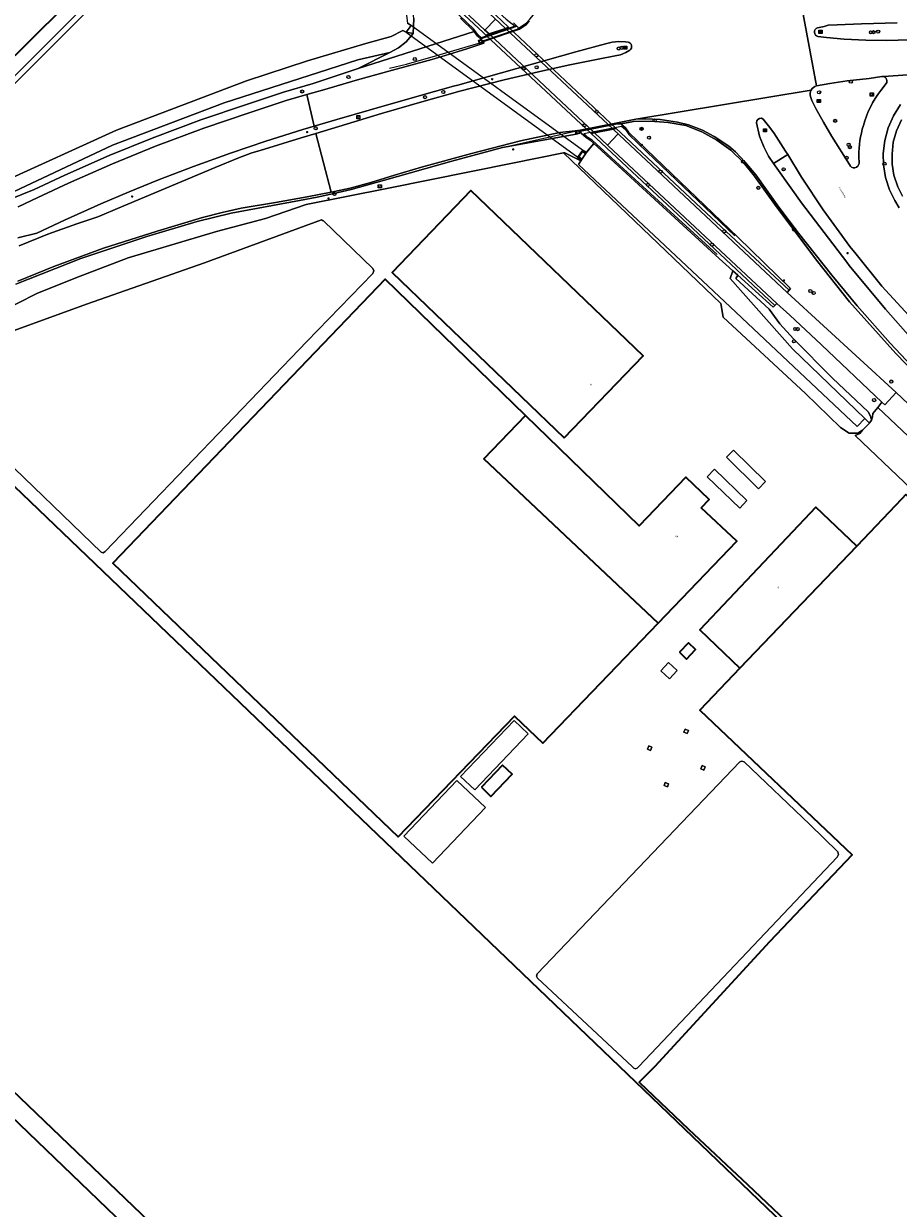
# Model space of a CAD drawing. Header units: metres. Extents: x 73718 to 76933, y 443658 to 446696.
# Tile 116 of 153: x 76253 to 76453, y 444968 to 445239. Entities that reach past the tile are written whole.
import ezdxf
from ezdxf.enums import TextEntityAlignment as Align

# ---------------------------------------------------------------- set-up
doc = ezdxf.new("R2010")
doc.units = ezdxf.units.M
for name, color, linetype, lineweight in [('B-WE-GK-BESCHOEIING-G', 130, 'GK-BESCHOEIING-SO', 18), ('B-WE-GR-GROENVOORZIENING-GV', 80, 'Continuous', 18), ('B-WE-IE-MEUBILAIR-S', 7, 'Continuous', 25), ('B-WE-IE-MEUBILAIR_WEGMEUBILAIR-G', 7, 'Continuous', 18), ('B-WE-IE-TERREINAFSCHEIDING_KUNSTMATIG_HEKWERK-G', 20, 'IE-TERREINAFSCHEIDING_KUNSTMATIG-SO', 18), ('B-WE-IE-TERREINAFSCHEIDING_KUNSTMATIG_MUUR-GV', 90, 'Continuous', 18), ('B-WE-KL-ET_HS_LANDELIJK HOOGSPANNINGSNET-GV', 10, 'Continuous', 18), ('B-WE-KW-KUNSTWERK_DUIKER-GV', 170, 'Continuous', 18), ('B-WE-KW-KUNSTWERK_TUNNEL-GV', 170, 'Continuous', 18), ('B-WE-OG-BEBOUWING-GV', 7, 'Continuous', 35), ('B-WE-OG-BEBOUWING-T18', 10, 'Continuous', 18), ('B-WE-OG-BEBOUWING_BASSIN-GV', 7, 'Continuous', 18), ('B-WE-OG-BEBOUWING_LAGE TRAFO-GV', 7, 'Continuous', 18), ('B-WE-OG-BEBOUWING_LOODS-GV', 7, 'Continuous', 18), ('B-WE-OG-BEBOUWING_OPSLAGTANK-GV', 7, 'Continuous', 18), ('B-WE-OG-TERREIN_ERF-GV', 7, 'Continuous', 18), ('B-WE-OG-TERREIN_OEVER-GV', 7, 'Continuous', 18), ('B-WE-OG-TOPOGRAFIE-T18', 10, 'Continuous', 18), ('B-WE-OG-WATER_SLOOT-GV', 120, 'Continuous', 18), ('B-WE-OG-WEG-GV', 7, 'Continuous', 18), ('B-WE-RI-HWA_GOOT_LIJNGOOT-G', 150, 'Continuous', 18), ('B-WE-VH-GESLOTENVERHARDING_ASFALT-GV', 10, 'Continuous', 18), ('B-WE-VH-GESLOTENVERHARDING_BETON-GV', 10, 'Continuous', 18), ('B-WE-VH-OPENVERHARDING-GV', 30, 'Continuous', 18), ('B-WE-VH-OPENVERHARDING_BETONSTRAATSTEEN-GV', 30, 'Continuous', 18)]:
    doc.layers.add(name, color=color, linetype=linetype, lineweight=lineweight)
doc.styles.add('NLCS-ISO', font='NLCS-ISO.ttf')
doc.styles.add('NLCS-ISO-M200-T18', font='NLCS-ISO.ttf', dxfattribs={"height": 0.36})
doc.linetypes.add('GK-BESCHOEIING-SO', pattern='A,18,-3,[1,NLCS.SHX,S=0.6,R=0,X=0,Y=0],-3', length=24)
doc.linetypes.add('IE-TERREINAFSCHEIDING_KUNSTMATIG-SO', pattern='A,4,[82,NLCS.SHX,S=0.75,R=90,X=0,Y=0],4,-2', length=10)

# ---------------------------------------------------------------- blocks, each defined once
blk = doc.blocks.new('SIE-MEUBILAIR_BORD_VERKEER-SO')
at = {"flags": 128}
blk.add_lwpolyline([(-1.8, 1.8), (1.8, 1.8), (1.8, -1.8), (-1.8, -1.8)], close=True, dxfattribs=at)
at = {"style": 'NLCS-ISO'}
blk.add_text('vb', height=1.8, dxfattribs=at).set_placement((0, 0), align=Align.MIDDLE_CENTER)
blk = doc.blocks.new('SIE-MEUBILAIR_BORD_WEGWIJZER-SO')
at = {"flags": 128}
blk.add_lwpolyline([(-1.8, 1.8), (1.8, 1.8), (1.8, -1.8), (-1.8, -1.8)], close=True, dxfattribs=at)
at = {"style": 'NLCS-ISO'}
blk.add_text('ww', height=1.8, dxfattribs=at).set_placement((0, 0), align=Align.MIDDLE_CENTER)
blk = doc.blocks.new('SIE-MEUBILAIR_PAAL_VRI-SO')
blk.add_circle((0, 0), 1.8)
at = {"style": 'NLCS-ISO'}
blk.add_text('vri', height=1.8, dxfattribs=at).set_placement((0, 0), align=Align.MIDDLE_CENTER)
blk = doc.blocks.new('SIE-MEUBILAIR_PAAL_LICHTMAST-SO')
for points in [[(-0.6, 0), (-1, 0)], [(-0.7, 0.7), (-0.4, 0.4)], [(0, 1), (0, 0.6)], [(0.4, 0.4), (0.7, 0.7)], [(1, 0), (0.6, 0)], [(-0.7, -0.7), (-0.4, -0.4)], [(0, -0.6), (0, -1)], [(0.4, -0.4), (0.7, -0.7)]]:
    blk.add_lwpolyline(points)
blk.add_circle((0, 0), 0.5)
blk = doc.blocks.new('SIE-MEUBILAIR_PAAL_PORTAAL-SO')
blk.add_circle((0, 0), 1.8)
at = {"style": 'NLCS-ISO'}
blk.add_text('pt', height=1.8, dxfattribs=at).set_placement((0, 0), align=Align.MIDDLE_CENTER)
blk = doc.blocks.new('SIE-MEUBILAIR_PAAL_VERKEERSBORD-SO')
blk.add_circle((0, 0), 1.8)
at = {"style": 'NLCS-ISO'}
blk.add_text('vb', height=1.8, dxfattribs=at).set_placement((0, 0), align=Align.MIDDLE_CENTER)
blk = doc.blocks.new('SIE-MEUBILAIR_PAAL_HECTOMETER-SO')
blk.add_circle((0, 0), 1.8)
at = {"style": 'NLCS-ISO'}
blk.add_text('hm', height=1.8, dxfattribs=at).set_placement((0, 0), align=Align.MIDDLE_CENTER)
blk = doc.blocks.new('SIE-MEUBILAIR_PUT_KOLK-SO')
blk.add_circle((0, 0), 1.8)
at = {"style": 'NLCS-ISO'}
blk.add_text('K', height=1.8, dxfattribs=at).set_placement((0, 0), align=Align.MIDDLE_CENTER)
blk = doc.blocks.new('SIE-MEUBILAIR_PUT_RIOOLPUT-SO')
blk.add_circle((0, 0), 1.8)
at = {"style": 'NLCS-ISO'}
blk.add_text('RI', height=1.8, dxfattribs=at).set_placement((0, 0), align=Align.MIDDLE_CENTER)
blk = doc.blocks.new('SIE-MEUBILAIR_PUT_WATERLEIDINGPUT-SO')
blk.add_circle((0, 0), 1.8)
at = {"style": 'NLCS-ISO'}
blk.add_text('W', height=1.8, dxfattribs=at).set_placement((0, 0), align=Align.MIDDLE_CENTER)

msp = doc.modelspace()

# ---------------------------------------------------------------- linework, layer by layer
at = {"layer": 'B-WE-GK-BESCHOEIING-G', "flags": 128}
for points in [[(76316.177, 445271.154), (76318.303, 445269.009), (76320.177, 445266.684), (76337.54, 445250.071), (76339.169, 445247.502), (76339.844, 445244.596), (76340.598, 445238.628), (76341.416, 445238.093), (76340.274, 445236.59), (76339.501, 445237.007), (76336.888, 445235.635), (76331.076, 445233.998), (76317.747, 445230.059), (76303.79, 445225.432), (76274.039, 445214.155), (76247.634, 445202.107), (76227.047, 445191.15)], [(76381.421, 445209.011), (76380.208, 445207.147)], [(76383.196, 445211.119), (76381.421, 445209.011)], [(76380.208, 445207.147), (76379.676, 445206.33), (76413.057, 445174.992), (76443.435, 445146.37), (76445.169, 445148.208), (76428.66, 445164.153), (76414.338, 445180.242), (76415.003, 445182.034)]]:
    msp.add_lwpolyline(points, dxfattribs=at)
at = {"layer": 'B-WE-GR-GROENVOORZIENING-GV', "flags": 128}
msp.add_lwpolyline([(76425.006, 445174.57), (76424.567, 445174.066), (76424.206, 445173.696), (76416.095, 445181.045), (76415.654, 445180.269), (76419.393, 445176.839), (76423.279, 445173.248), (76425.716, 445169.905), (76428.814, 445166.446), (76437.774, 445157.476), (76445.909, 445149.721), (76446.428, 445148.779), (76446.695, 445147.84), (76446.943, 445148.6), (76446.993, 445149.346), (76448.101, 445150.78), (76449.03, 445151.982), (76435.291, 445165.079), (76428.016, 445171.855)], close=True, dxfattribs=at)
at = {"layer": 'B-WE-IE-MEUBILAIR_WEGMEUBILAIR-G', "flags": 128}
for points in [[(76338.082, 445262.326), (76351.491, 445250.173), (76363.17, 445239.535), (76365.238, 445237.977), (76357.417, 445235.335), (76356.814, 445235.841), (76355.741, 445237.294), (76334.077, 445258.135)], [(76336.485, 445228.356), (76340.366, 445229.294), (76348.049, 445231.474), (76356.932, 445234.107), (76358.083, 445234.715), (76365.647, 445237.27), (76366.642, 445237.956), (76367.733, 445238.65), (76368.598, 445239.602), (76369.421, 445240.574), (76370.278, 445241.755), (76370.883, 445242.936), (76371.749, 445245.026), (76372.298, 445246.446), (76372.595, 445248.71), (76372.685, 445250.487), (76372.178, 445254.985)], [(76251.048, 445178.958), (76265.926, 445184.868), (76281.032, 445189.872), (76292.508, 445193.312), (76300.268, 445195.181), (76315.932, 445198.103), (76319.975, 445198.873), (76323.744, 445199.691), (76327.692, 445200.623), (76335.36, 445202.71), (76350.733, 445207.083), (76362.327, 445210.228), (76379.238, 445214.024), (76380.533, 445214.06), (76388.549, 445215.656), (76389.561, 445215.657), (76392.231, 445216.156), (76396.231, 445216.279), (76400.188, 445215.972), (76404.212, 445215.224), (76407.869, 445213.837), (76411.336, 445211.905), (76414.546, 445209.618), (76417.399, 445206.76), (76419.899, 445203.649), (76424.57, 445197.202), (76434.128, 445184.478), (76441.665, 445174.954), (76452.261, 445163.091), (76466.263, 445148.631)], [(76411.378, 445185.728), (76382.782, 445211.864), (76381.796, 445212.507), (76380.883, 445213.391), (76389.555, 445215.096), (76390.415, 445214.311), (76391.219, 445213.221), (76395.352, 445209.249), (76415.403, 445189.988)]]:
    msp.add_lwpolyline(points, dxfattribs=at)
at = {"layer": 'B-WE-IE-TERREINAFSCHEIDING_KUNSTMATIG_HEKWERK-G', "flags": 128}
msp.add_lwpolyline([(76152.445, 445111.276), (76151.945, 445112.204), (76151.462, 445113.101), (76151.476, 445113.111), (76157.468, 445117.285), (76167.461, 445123.982), (76177.032, 445130.486), (76203.538, 445148.245), (76221.524, 445160.319), (76226.77, 445165.33), (76246.781, 445172.244), (76255.856, 445176.797), (76264.729, 445180.44), (76276.752, 445184.98), (76296.885, 445191.001), (76308.118, 445194.009), (76317.414, 445197.203), (76336.22, 445200.946), (76364.603, 445206.642), (76376.246, 445208.966), (76376.54, 445209.025), (76380.208, 445207.147)], dxfattribs=at)
at = {"layer": 'B-WE-IE-TERREINAFSCHEIDING_KUNSTMATIG_MUUR-GV', "flags": 128}
for points in [[(76360.781, 445240.471), (76363.719, 445237.709), (76363.016, 445237.47), (76359.243, 445236.191), (76358.494, 445235.936), (76357.883, 445236.508), (76339.837, 445253.399)], [(76352.693, 445239.784), (76355.818, 445236.765), (76356.589, 445235.7), (76357.29, 445235.083), (76357.3, 445235.087), (76365.604, 445237.948), (76364.794, 445238.762)]]:
    msp.add_lwpolyline(points, dxfattribs=at)
msp.add_lwpolyline([(76382.571, 445213.403), (76383.343, 445213.563), (76387.601, 445214.445), (76388.312, 445214.592), (76389.369, 445213.599), (76408.988, 445195.237), (76427.867, 445177.563), (76428.173, 445177.955), (76416.111, 445189.687), (76395.297, 445209.684), (76391.137, 445213.696), (76390.409, 445214.684), (76389.638, 445215.382), (76389.358, 445215.619), (76388.974, 445215.945), (76379.701, 445214.114), (76380.29, 445213.538), (76380.406, 445213.425), (76381.409, 445212.482), (76382.355, 445211.889), (76383.196, 445211.119), (76411.053, 445185.613), (76415.003, 445182.034), (76416.095, 445181.045), (76424.206, 445173.696), (76424.567, 445174.066), (76405.812, 445191.68), (76386.084, 445210.115)], close=True, dxfattribs=at)
at = {"layer": 'B-WE-KL-ET_HS_LANDELIJK HOOGSPANNINGSNET-GV', "flags": 128}
for points in [[(76404.811, 445076.884), (76404.045, 445077.187), (76403.772, 445076.499), (76404.538, 445076.196)], [(76396.171, 445072.292), (76396.475, 445073.057), (76395.787, 445073.33), (76395.483, 445072.564)], [(76408.349, 445067.806), (76408.653, 445068.572), (76407.965, 445068.844), (76407.661, 445068.078)], [(76400.287, 445064.661), (76399.521, 445064.964), (76399.249, 445064.276), (76400.015, 445063.973)]]:
    msp.add_lwpolyline(points, close=True, dxfattribs=at)
at = {"layer": 'B-WE-KW-KUNSTWERK_DUIKER-GV', "flags": 128}
msp.add_lwpolyline([(76341.416, 445238.093), (76340.274, 445236.59), (76380.4, 445207.374), (76381.421, 445209.011)], close=True, dxfattribs=at)
at = {"layer": 'B-WE-KW-KUNSTWERK_TUNNEL-GV', "flags": 128}
msp.add_lwpolyline([(76363.719, 445237.709), (76363.016, 445237.47), (76359.243, 445236.191), (76358.494, 445235.936), (76382.571, 445213.403), (76383.343, 445213.563), (76387.601, 445214.445), (76388.312, 445214.592)], close=True, dxfattribs=at)
at = {"layer": 'B-WE-OG-BEBOUWING-GV', "flags": 128}
for points in [[(76248.124, 445285.804), (76234.118, 445299.92), (76215.843, 445281.775), (76213.011, 445284.627), (76208.518, 445280.166), (76197.42, 445291.343), (76194.438, 445288.365), (76165.393, 445259.661), (76192.754, 445232.306), (76222.146, 445202.717), (76247.049, 445227.637), (76276.83, 445257.027), (76271.191, 445262.818)], [(76376.435, 445143.829), (76394.442, 445162.585), (76355.067, 445200.388), (76337.06, 445181.632)], [(76367.548, 445148.93), (76335.482, 445180.108), (76273.19, 445115.149), (76338.488, 445052.532), (76365.027, 445080.175), (76371.527, 445073.942), (76397.909, 445101.458), (76358.066, 445139.042)], [(76390.686, 444859.877), (76397.771, 444853.086), (76405.947, 444845.249), (76475.063, 444917.505), (76389.037, 445000), (76224.811, 445157.482), (76155.259, 445085.538), (76244.5, 445000)], [(76407.766, 445127.835), (76409.572, 445129.718), (76404.26, 445134.812), (76393.553, 445123.646), (76367.548, 445148.93), (76358.066, 445139.042), (76397.909, 445101.458), (76415.87, 445120.19)], [(76416.6, 445091.097), (76443.357, 445119.039), (76433.958, 445127.954), (76407.454, 445099.859)], [(76402.776, 445094.762), (76404.404, 445093.223), (76406.465, 445095.403), (76404.836, 445096.942)], [(76335.905, 444774.691), (76321.995, 444788.039), (76335.646, 444802.265), (76349.556, 444788.917), (76370.156, 444810.385), (76363.236, 444817.026), (76394.453, 444849.625), (76397.771, 444853.086), (76390.686, 444859.877), (76387.374, 444856.434), (76152.331, 445082.506), (76065.097, 444992.21), (76314.614, 444752.503)], [(76357.477, 445063.873), (76359.642, 445061.795), (76364.489, 445066.846), (76362.325, 445068.923)]]:
    msp.add_lwpolyline(points, close=True, dxfattribs=at)
msp.add_lwpolyline([(76520.537, 444919.832), (76594.979, 444997.493), (76592.342, 445000), (76592.146, 445000.186), (76561.896, 445028.597), (76500.368, 445087.242), (76454.564, 445130.877), (76453.623, 445129.883), (76443.357, 445119.039), (76416.6, 445091.097), (76407.452, 445081.52), (76442.255, 445048.4), (76423.375, 445028.51), (76397.117, 445000), (76397.048, 444999.925), (76393.586, 444996.399), (76404.818, 444985.683), (76418.318, 444972.99), (76428.544, 444963.374)], dxfattribs=at)
at = {"layer": 'B-WE-OG-BEBOUWING_BASSIN-GV', "flags": 128}
for points in [[(76321.187, 445193.554), (76320.963, 445193.646), (76294.158, 445183.809), (76267.211, 445174.367), (76228.792, 445160.467), (76228.065, 445159.837), (76227.987, 445158.88), (76230.932, 445155.481), (76244.039, 445143.183), (76270.573, 445117.641), (76271.039, 445117.538), (76271.449, 445117.782), (76317.601, 445165.816), (76332.667, 445181.427), (76332.859, 445181.985), (76332.653, 445182.538), (76321.399, 445193.424)], [(76438.971, 445049.151), (76432.566, 445055.375), (76417.574, 445069.732), (76417.062, 445069.887), (76416.558, 445069.702), (76370.255, 445021.179), (76370.091, 445020.7), (76370.293, 445020.238), (76391.933, 445000), (76392.32, 444999.637), (76392.731, 444999.468), (76393.142, 444999.636), (76393.486, 445000), (76438.854, 445047.867), (76439.173, 445048.485)]]:
    msp.add_lwpolyline(points, close=True, dxfattribs=at)
at = {"layer": 'B-WE-OG-BEBOUWING_LAGE TRAFO-GV', "flags": 128}
msp.add_lwpolyline([(76398.49, 445090.51), (76400.478, 445088.674), (76402.253, 445090.595), (76400.264, 445092.431)], close=True, dxfattribs=at)
at = {"layer": 'B-WE-OG-BEBOUWING_LOODS-GV', "flags": 128}
for points in [[(76415.141, 445141.009), (76413.527, 445139.361), (76420.862, 445132.18), (76422.476, 445133.828)], [(76416.567, 445127.745), (76418.217, 445129.46), (76410.78, 445136.615), (76409.13, 445134.9)]]:
    msp.add_lwpolyline(points, close=True, dxfattribs=at)
at = {"layer": 'B-WE-OG-BEBOUWING_OPSLAGTANK-GV', "flags": 128}
for points in [[(76355.955, 445063.28), (76368.218, 445076.096), (76364.996, 445079.179), (76352.733, 445066.363)], [(76346.299, 445046.502), (76358.419, 445059.254), (76351.878, 445065.47), (76339.758, 445052.718)]]:
    msp.add_lwpolyline(points, close=True, dxfattribs=at)
at = {"layer": 'B-WE-OG-TERREIN_ERF-GV', "flags": 128}
for points in [[(76233.697, 445209.451), (76264.385, 445240.191), (76288.793, 445264.505), (76299.798, 445276.378), (76300.249, 445276.865), (76298.446, 445278.089), (76297.922, 445279.471), (76298.037, 445280.384), (76298.111, 445280.971), (76299.222, 445282.429), (76299.748, 445285.8), (76297.26, 445286.336), (76294.261, 445285.947), (76291.907, 445285.165), (76264.637, 445299.391), (76250.648, 445306.689)], [(76455.826, 445132.077), (76442.972, 445144.338), (76443.983, 445144.797), (76444.368, 445145.23), (76444.659, 445145.538), (76443.592, 445144.863), (76441.613, 445144.864), (76439.6, 445146.138), (76431.621, 445153.977), (76412.749, 445171.447), (76412.223, 445174.543), (76390.75, 445195.147), (76376.246, 445208.966), (76364.603, 445206.642), (76336.22, 445200.946), (76317.414, 445197.203), (76308.118, 445194.009), (76296.885, 445191.001), (76276.752, 445184.98), (76264.729, 445180.44), (76255.856, 445176.797), (76246.781, 445172.244)], [(76224.811, 445157.482), (76389.037, 445000), (76475.063, 444917.505)], [(76428.544, 444963.374), (76418.318, 444972.99), (76404.818, 444985.683), (76393.586, 444996.399), (76397.048, 444999.925), (76397.117, 445000), (76423.375, 445028.51), (76442.255, 445048.4), (76407.452, 445081.52), (76416.6, 445091.097), (76407.454, 445099.859), (76433.958, 445127.954), (76443.357, 445119.039), (76453.623, 445129.883)], [(76152.331, 445082.506), (76387.374, 444856.434), (76390.686, 444859.877), (76244.5, 445000)]]:
    msp.add_lwpolyline(points, dxfattribs=at)
for points in [[(76271.191, 445262.818), (76276.83, 445257.027), (76247.049, 445227.637), (76222.146, 445202.717), (76192.754, 445232.306), (76165.393, 445259.661), (76194.438, 445288.365), (76197.42, 445291.343), (76208.518, 445280.166), (76213.011, 445284.627), (76215.843, 445281.775), (76234.118, 445299.92), (76248.124, 445285.804), (76256.941, 445294.568), (76279.805, 445271.531)], [(76376.435, 445143.829), (76337.06, 445181.632), (76355.067, 445200.388), (76394.442, 445162.585)], [(76321.187, 445193.554), (76321.399, 445193.424), (76332.653, 445182.538), (76332.859, 445181.985), (76332.667, 445181.427), (76317.601, 445165.816), (76271.449, 445117.782), (76271.039, 445117.538), (76270.573, 445117.641), (76244.039, 445143.183), (76230.932, 445155.481), (76227.987, 445158.88), (76228.065, 445159.837), (76228.792, 445160.467), (76267.211, 445174.367), (76294.158, 445183.809), (76320.963, 445193.646)], [(76397.909, 445101.458), (76371.527, 445073.942), (76365.027, 445080.175), (76338.488, 445052.532), (76273.19, 445115.149), (76335.482, 445180.108), (76367.548, 445148.93), (76393.553, 445123.646), (76404.26, 445134.812), (76409.572, 445129.718), (76407.766, 445127.835), (76415.87, 445120.19)], [(76455.826, 445132.077), (76457.195, 445133.11), (76459.295, 445134.693), (76459.641, 445134.954), (76460.202, 445135.266), (76461.238, 445135.527), (76462.122, 445135.614), (76463.866, 445135.345), (76464.569, 445135.084), (76466.214, 445133.64), (76448.101, 445150.78), (76446.993, 445149.346), (76446.943, 445148.6), (76446.695, 445147.84), (76446.315, 445147.288), (76446.223, 445147.19), (76444.659, 445145.538), (76444.368, 445145.23), (76443.983, 445144.797), (76442.972, 445144.338)], [(76415.141, 445141.009), (76422.476, 445133.828), (76420.862, 445132.18), (76413.527, 445139.361)], [(76416.567, 445127.745), (76409.13, 445134.9), (76410.78, 445136.615), (76418.217, 445129.46)], [(76402.776, 445094.762), (76404.836, 445096.942), (76406.465, 445095.403), (76404.404, 445093.223)], [(76398.49, 445090.51), (76400.264, 445092.431), (76402.253, 445090.595), (76400.478, 445088.674)], [(76355.955, 445063.28), (76352.733, 445066.363), (76364.996, 445079.179), (76368.218, 445076.096)], [(76404.811, 445076.884), (76404.538, 445076.196), (76403.772, 445076.499), (76404.045, 445077.187)], [(76396.171, 445072.292), (76395.483, 445072.564), (76395.787, 445073.33), (76396.475, 445073.057)], [(76357.477, 445063.873), (76362.325, 445068.923), (76364.489, 445066.846), (76359.642, 445061.795)], [(76438.971, 445049.151), (76439.173, 445048.485), (76438.854, 445047.867), (76393.486, 445000), (76393.142, 444999.636), (76392.731, 444999.468), (76392.32, 444999.637), (76391.933, 445000), (76370.293, 445020.238), (76370.091, 445020.7), (76370.255, 445021.179), (76416.558, 445069.702), (76417.062, 445069.887), (76417.574, 445069.732), (76432.566, 445055.375)], [(76408.349, 445067.806), (76407.661, 445068.078), (76407.965, 445068.844), (76408.653, 445068.572)], [(76346.299, 445046.502), (76339.758, 445052.718), (76351.878, 445065.47), (76358.419, 445059.254)], [(76400.287, 445064.661), (76400.015, 445063.973), (76399.249, 445064.276), (76399.521, 445064.964)]]:
    msp.add_lwpolyline(points, close=True, dxfattribs=at)
at = {"layer": 'B-WE-OG-TERREIN_OEVER-GV', "flags": 128}
for points in [[(76301.382, 445275.31), (76299.798, 445276.378), (76288.793, 445264.505), (76264.385, 445240.191), (76233.697, 445209.451), (76231.39, 445207.273), (76222.602, 445200.694), (76221.504, 445201.026), (76221.397, 445199.369), (76221.945, 445198.983), (76232.366, 445206.571), (76234.777, 445208.847), (76264.98, 445239.001), (76289.39, 445263.317), (76296.861, 445270.812)], [(76316.177, 445271.154), (76318.303, 445269.009), (76320.177, 445266.684), (76337.54, 445250.071), (76339.169, 445247.502), (76339.844, 445244.596), (76340.598, 445238.628), (76341.416, 445238.093), (76340.274, 445236.59), (76341.922, 445236.308), (76342.031, 445239.754), (76341.427, 445245.102), (76340.475, 445249.231), (76339.358, 445251.155), (76332.75, 445257.706), (76320.293, 445270.089), (76318.097, 445272.06), (76317.616, 445271.758), (76317.223, 445272.174)], [(76298.654, 445220.418), (76320.247, 445227.363), (76329.259, 445230.257), (76336.518, 445231.963), (76338.499, 445233.01), (76340.257, 445234.358), (76341.922, 445236.308), (76340.274, 445236.59), (76339.501, 445237.007), (76336.888, 445235.635), (76331.076, 445233.998), (76317.747, 445230.059), (76303.79, 445225.432), (76274.039, 445214.155), (76247.634, 445202.107), (76227.047, 445191.15), (76228.738, 445189.004), (76238.62, 445194.509), (76273.135, 445210.781)], [(76444.659, 445145.538), (76446.223, 445147.19), (76445.169, 445148.208), (76443.435, 445146.37), (76413.057, 445174.992), (76379.676, 445206.33), (76380.208, 445207.147), (76376.54, 445209.025), (76376.246, 445208.966), (76390.75, 445195.147), (76412.223, 445174.543), (76412.749, 445171.447), (76431.621, 445153.977), (76439.6, 445146.138), (76441.613, 445144.864), (76443.592, 445144.863)], [(76445.169, 445148.208), (76446.223, 445147.19), (76446.315, 445147.288), (76446.695, 445147.84), (76446.428, 445148.779), (76445.909, 445149.721), (76437.774, 445157.476), (76428.814, 445166.446), (76425.716, 445169.905), (76423.279, 445173.248), (76419.393, 445176.839), (76415.654, 445180.269), (76416.095, 445181.045), (76415.003, 445182.034), (76414.338, 445180.242), (76428.66, 445164.153)]]:
    msp.add_lwpolyline(points, close=True, dxfattribs=at)
at = {"layer": 'B-WE-OG-WATER_SLOOT-GV', "flags": 128}
for points in [[(76264.98, 445239.001), (76234.777, 445208.847)], [(76247.634, 445202.107), (76274.039, 445214.155), (76303.79, 445225.432), (76317.747, 445230.059), (76331.076, 445233.998), (76336.888, 445235.635), (76339.501, 445237.007), (76340.274, 445236.59), (76341.416, 445238.093), (76340.598, 445238.628)]]:
    msp.add_lwpolyline(points, dxfattribs=at)
msp.add_lwpolyline([(76415.003, 445182.034), (76411.053, 445185.613), (76383.196, 445211.119), (76381.51, 445209.117), (76381.293, 445208.814), (76380.615, 445209.268), (76379.776, 445208.073), (76380.486, 445207.574), (76380.327, 445207.33), (76380.208, 445207.147), (76379.676, 445206.33), (76413.057, 445174.992), (76443.435, 445146.37), (76445.169, 445148.208), (76428.66, 445164.153), (76414.338, 445180.242)], close=True, dxfattribs=at)
at = {"layer": 'B-WE-OG-WEG-GV', "flags": 128}
for points in [[(76342.031, 445239.754), (76341.922, 445236.308), (76340.257, 445234.358), (76338.499, 445233.01), (76336.518, 445231.963), (76329.351, 445228.325), (76355.818, 445236.765), (76352.693, 445239.784)], [(76364.794, 445238.762), (76365.604, 445237.948), (76366.21, 445237.315), (76367.807, 445238.346), (76368.504, 445239.094)], [(76251.556, 445196.658), (76256.078, 445198.814), (76263.08, 445202.084), (76273.147, 445206.52), (76282.956, 445210.494), (76294.041, 445214.667), (76304.416, 445218.182), (76312.87, 445220.939), (76317.563, 445222.309), (76321.704, 445223.517), (76328.617, 445225.535), (76336.354, 445227.681), (76346.137, 445230.352), (76349.193, 445231.279), (76354.181, 445232.793), (76357.141, 445233.761), (76356.849, 445234.665), (76357.467, 445234.911), (76357.3, 445235.087), (76357.29, 445235.083), (76356.589, 445235.7), (76355.818, 445236.765), (76329.351, 445228.325), (76319.03, 445224.821), (76312.28, 445222.85), (76303.785, 445220.08), (76293.368, 445216.551), (76282.228, 445212.357), (76272.368, 445208.362), (76262.254, 445203.905), (76255.224, 445200.623), (76241.424, 445195.073)], [(76241.424, 445195.073), (76255.224, 445200.623), (76262.254, 445203.905), (76272.368, 445208.362), (76282.228, 445212.357), (76293.368, 445216.551), (76303.785, 445220.08), (76312.28, 445222.85), (76319.03, 445224.821), (76329.351, 445228.325), (76336.518, 445231.963), (76329.259, 445230.257), (76320.247, 445227.363), (76298.654, 445220.418), (76273.135, 445210.781), (76238.62, 445194.509)], [(76453.302, 445220.055), (76451.748, 445217.488), (76450.508, 445214.706), (76449.706, 445211.804), (76449.382, 445208.815), (76449.399, 445206.23), (76449.874, 445203.384), (76450.83, 445200.505), (76451.993, 445198.099), (76453.024, 445196.445)], [(76459.506, 445156.426), (76450.983, 445165.43), (76443.404, 445174.037), (76437.601, 445180.989), (76429.99, 445190.606), (76425.462, 445196.607), (76420.246, 445203.934), (76417.748, 445206.977), (76415.591, 445209.203), (76414.094, 445210.55), (76410.719, 445212.763), (76408.03, 445214.169), (76404.868, 445215.4), (76402.302, 445216.048), (76398.382, 445216.601), (76394.929, 445216.797), (76392.833, 445216.673), (76388.974, 445215.945), (76389.358, 445215.619), (76392.231, 445216.156), (76396.231, 445216.279), (76400.188, 445215.972), (76404.212, 445215.224), (76407.869, 445213.837), (76411.336, 445211.905), (76414.546, 445209.618), (76417.399, 445206.76), (76419.899, 445203.649), (76424.57, 445197.202), (76434.128, 445184.478), (76441.665, 445174.954), (76452.261, 445163.091), (76466.263, 445148.631)], [(76466.263, 445148.631), (76452.261, 445163.091), (76441.665, 445174.954), (76434.128, 445184.478), (76424.57, 445197.202), (76419.899, 445203.649), (76417.399, 445206.76), (76414.546, 445209.618), (76411.336, 445211.905), (76407.869, 445213.837), (76404.212, 445215.224), (76400.188, 445215.972), (76396.231, 445216.279), (76392.231, 445216.156), (76389.358, 445215.619), (76389.638, 445215.382), (76390.409, 445214.684), (76391.137, 445213.696), (76395.297, 445209.684), (76416.111, 445189.687), (76428.173, 445177.955), (76427.867, 445177.563), (76427.412, 445177.085), (76452.296, 445154.173), (76464.648, 445142.53)], [(76453.747, 445199.066), (76452.687, 445201.259), (76451.821, 445203.867), (76451.398, 445206.402), (76451.383, 445208.713), (76451.677, 445211.427), (76452.396, 445214.029), (76453.524, 445216.559)], [(76453.524, 445216.559), (76452.396, 445214.029), (76451.677, 445211.427), (76451.383, 445208.713), (76451.398, 445206.402), (76451.821, 445203.867), (76452.687, 445201.259), (76453.747, 445199.066)], [(76246.781, 445172.244), (76255.856, 445176.797), (76264.729, 445180.44), (76276.752, 445184.98), (76296.885, 445191.001), (76308.118, 445194.009), (76317.414, 445197.203), (76336.22, 445200.946), (76364.603, 445206.642), (76376.246, 445208.966), (76376.54, 445209.025), (76380.208, 445207.147), (76380.327, 445207.33), (76379.447, 445207.935), (76380.661, 445209.633), (76381.51, 445209.117), (76383.196, 445211.119), (76382.355, 445211.889), (76381.409, 445212.482), (76380.406, 445213.425), (76380.29, 445213.538), (76379.143, 445213.277), (76362.327, 445210.228), (76350.733, 445207.083), (76335.36, 445202.71), (76327.692, 445200.623), (76323.744, 445199.691), (76319.975, 445198.873), (76315.932, 445198.103), (76300.268, 445195.181), (76292.508, 445193.312), (76281.032, 445189.872), (76265.926, 445184.868), (76251.048, 445178.958)], [(76251.048, 445178.958), (76265.926, 445184.868), (76281.032, 445189.872), (76292.508, 445193.312), (76300.268, 445195.181), (76315.932, 445198.103), (76319.975, 445198.873), (76323.744, 445199.691), (76327.692, 445200.623), (76335.36, 445202.71), (76350.733, 445207.083), (76362.327, 445210.228), (76379.143, 445213.277), (76378.913, 445214.014), (76375.414, 445213.658), (76366.407, 445211.762), (76355.199, 445208.883), (76343.786, 445205.685), (76337.654, 445203.897), (76332.204, 445202.209), (76327.462, 445200.925), (76323.894, 445200.128), (76323.142, 445199.986), (76317.689, 445198.956), (76310.393, 445197.628), (76302.566, 445196.314), (76298.21, 445195.373), (76293.733, 445194.215), (76283.336, 445191.082), (76271.098, 445187.194), (76259.698, 445183.005), (76251.512, 445179.677)]]:
    msp.add_lwpolyline(points, dxfattribs=at)
msp.add_lwpolyline([(76427.521, 445208.632), (76424.296, 445206.572), (76425.432, 445204.943), (76430.663, 445197.551), (76441.05, 445183.98), (76441.601, 445183.26), (76449.922, 445173.222), (76457.881, 445164.162), (76471.94, 445149.503), (76481.366, 445140.37), (76496.435, 445126.315), (76508.902, 445115.342), (76522.473, 445103.848), (76526.207, 445108.474), (76517.688, 445115.345), (76501.019, 445128.774), (76490.825, 445138.124), (76469.435, 445157.756), (76457.905, 445168.889), (76449.086, 445178.488), (76443.151, 445185.803), (76441.698, 445187.594), (76435.634, 445195.931), (76430.698, 445203.44)], close=True, dxfattribs=at)
at = {"layer": 'B-WE-RI-HWA_GOOT_LIJNGOOT-G', "flags": 128}
for points in [[(76360.741, 445239.61), (76358.298, 445237.073)], [(76386.336, 445210.728), (76388.704, 445213.274)]]:
    msp.add_lwpolyline(points, dxfattribs=at)
at = {"layer": 'B-WE-VH-GESLOTENVERHARDING_ASFALT-GV', "flags": 128}
for points in [[(76302.254, 445290.226), (76300.428, 445287.067), (76303.411, 445285.35), (76306.253, 445283.447), (76310.839, 445280.12), (76314.466, 445277.37), (76318.972, 445273.631), (76323.593, 445269.484), (76358.211, 445237.16), (76359.243, 445236.191), (76363.016, 445237.47), (76360.513, 445239.814), (76350.531, 445249.082), (76326.007, 445272.004), (76324.978, 445272.932), (76322.968, 445274.745), (76320.169, 445277.226), (76316.206, 445280.478), (76310.728, 445284.626), (76307.355, 445287.041), (76303.396, 445289.574)], [(76363.016, 445237.47), (76359.243, 445236.191), (76383.343, 445213.563), (76387.601, 445214.445)], [(76427.412, 445177.085), (76388.988, 445213.146), (76387.601, 445214.445), (76383.343, 445213.563), (76386.467, 445210.63), (76425.006, 445174.57), (76428.016, 445171.855), (76435.291, 445165.079), (76449.03, 445151.982), (76449.698, 445151.388), (76452.296, 445154.173)]]:
    msp.add_lwpolyline(points, close=True, dxfattribs=at)
for points in [[(76434.139, 445224.293), (76428.949, 445252.249)], [(76428.949, 445252.249), (76434.139, 445224.293), (76437.148, 445224.878), (76441.15, 445225.44), (76446.176, 445226.005), (76449.077, 445226.488), (76449.152, 445226.491), (76449.227, 445226.489), (76449.301, 445226.482), (76449.375, 445226.469), (76449.412, 445226.461), (76464.998, 445227.508)], [(76368.504, 445239.094), (76367.807, 445238.346), (76366.21, 445237.315), (76357.941, 445234.457), (76358.074, 445234.066), (76357.141, 445233.761), (76354.181, 445232.793), (76349.193, 445231.279), (76346.137, 445230.352), (76336.354, 445227.681), (76328.617, 445225.535), (76321.704, 445223.517), (76317.563, 445222.309), (76319.242, 445215.121), (76324.472, 445216.657), (76331.854, 445218.756), (76344.355, 445222.322), (76351.082, 445224.233), (76352.066, 445224.513), (76365.595, 445228.298), (76379.071, 445232.13), (76385.835, 445233.938), (76387.414, 445234.31), (76388.946, 445234.477), (76390.465, 445234.409), (76391.03, 445234.348)], [(76434.369, 445237.595), (76435.837, 445237.931), (76436.811, 445238.182), (76438.867, 445238.298), (76444.395, 445238.501), (76452.541, 445238.701)], [(76480.291, 445234.924), (76474.837, 445235.147), (76471.049, 445235.213), (76469.277, 445235.244), (76465.366, 445235.271), (76460.425, 445235.129), (76455.437, 445234.876), (76450.125, 445234.722), (76445.397, 445234.775), (76440.398, 445235.014), (76436.401, 445235.411), (76434.447, 445235.593)], [(76391.459, 445232.482), (76390.53, 445231.923), (76389.327, 445231.441), (76388.101, 445231.192), (76384.22, 445230.435), (76377.342, 445229.036), (76370.541, 445227.522), (76362.669, 445225.69), (76352.262, 445223.059), (76351.457, 445222.834), (76344.367, 445220.851), (76334.615, 445218.002), (76324.861, 445215.045), (76319.624, 445213.45), (76323.142, 445199.986), (76323.894, 445200.128), (76327.462, 445200.925), (76332.204, 445202.209), (76337.654, 445203.897), (76343.786, 445205.685), (76355.199, 445208.883), (76366.407, 445211.762), (76375.414, 445213.658), (76378.913, 445214.014), (76379.701, 445214.114), (76388.974, 445215.945), (76392.833, 445216.673), (76432.871, 445223.358)], [(76464.998, 445227.508), (76449.412, 445226.461)], [(76432.871, 445223.358), (76392.833, 445216.673), (76394.929, 445216.797), (76398.382, 445216.601), (76402.302, 445216.048), (76404.868, 445215.4), (76408.03, 445214.169), (76410.719, 445212.763), (76414.094, 445210.55), (76415.591, 445209.203), (76417.748, 445206.977), (76420.246, 445203.934), (76425.462, 445196.607), (76429.99, 445190.606), (76437.601, 445180.989), (76443.404, 445174.037), (76450.983, 445165.43), (76459.506, 445156.426)], [(76450.044, 445224.835), (76448.816, 445223.237)], [(76251.537, 445189.56), (76255.873, 445190.625), (76262.182, 445193.57), (76270.449, 445197.328), (76276.949, 445200.059), (76283.675, 445202.81), (76291.639, 445205.884), (76300.114, 445208.931), (76308.213, 445211.703), (76316.638, 445214.356), (76319.242, 445215.121), (76317.563, 445222.309), (76312.87, 445220.939), (76304.416, 445218.182), (76294.041, 445214.667), (76282.956, 445210.494), (76273.147, 445206.52), (76263.08, 445202.084), (76256.078, 445198.814), (76251.556, 445196.658)], [(76441.682, 445206.315), (76437.648, 445212.71), (76435.689, 445216.037), (76433.954, 445219.12), (76433.08, 445220.984), (76432.742, 445221.889)], [(76453.024, 445196.445), (76451.993, 445198.099), (76450.83, 445200.505), (76449.874, 445203.384), (76449.399, 445206.23), (76449.382, 445208.815), (76449.706, 445211.804), (76450.508, 445214.706), (76451.748, 445217.488), (76453.302, 445220.055)], [(76457.881, 445164.162), (76449.922, 445173.222), (76441.601, 445183.26), (76441.05, 445183.98), (76430.663, 445197.551), (76425.432, 445204.943), (76424.296, 445206.572), (76423.146, 445208.245), (76422.104, 445210.344), (76421.081, 445212.838), (76420.395, 445215.841), (76420.436, 445216.283), (76420.673, 445216.658), (76421.054, 445216.884), (76421.497, 445216.912), (76421.904, 445216.736), (76423.135, 445215.187), (76424.319, 445213.574), (76427.036, 445209.349), (76427.521, 445208.632), (76430.698, 445203.44), (76435.634, 445195.931), (76441.698, 445187.594), (76443.151, 445185.803), (76449.086, 445178.488), (76457.905, 445168.889)], [(76251.512, 445179.677), (76259.698, 445183.005), (76271.098, 445187.194), (76283.336, 445191.082), (76293.733, 445194.215), (76298.21, 445195.373), (76302.566, 445196.314), (76310.393, 445197.628), (76317.689, 445198.956), (76323.142, 445199.986), (76319.624, 445213.45), (76316.292, 445212.435), (76306.87, 445209.57), (76304.975, 445208.967), (76304.01, 445208.645), (76302.154, 445207.927), (76296.608, 445205.622), (76285.152, 445200.838), (76274.301, 445196.265), (76270.713, 445194.715), (76269.767, 445194.369), (76267.731, 445193.704), (76264.972, 445192.777), (76258.326, 445190.4), (76251.793, 445187.75)], [(76443.813, 445208.271), (76443.832, 445206.593)], [(76464.648, 445142.53), (76452.296, 445154.173), (76449.698, 445151.388), (76449.03, 445151.982), (76448.101, 445150.78), (76466.214, 445133.64)]]:
    msp.add_lwpolyline(points, dxfattribs=at)
at = {"layer": 'B-WE-VH-GESLOTENVERHARDING_ASFALT-GV'}
for points in [[(76434.447, 445235.593, -0.7611769), (76434.369, 445237.595)], [(76391.03, 445234.348, -0.6145292), (76391.459, 445232.482)], [(76449.412, 445226.461, -0.0813729), (76449.721, 445226.33)], [(76449.721, 445226.33, -0.1606772), (76450.147, 445225.822)], [(76450.147, 445225.822, -0.2481677), (76450.044, 445224.835)], [(76432.742, 445221.889, -0.2076371), (76432.871, 445223.358)], [(76432.871, 445223.358, -0.2229304), (76434.139, 445224.293)], [(76448.816, 445223.237, 0.0987999), (76444.822, 445215.244)], [(76444.822, 445215.244, 0.0762057), (76443.813, 445208.271)], [(76443.832, 445206.593, -0.8171123), (76441.682, 445206.315)]]:
    msp.add_lwpolyline(points, format="xyb", dxfattribs=at)
at = {"layer": 'B-WE-VH-GESLOTENVERHARDING_BETON-GV', "flags": 128}
for points in [[(76326.468, 445272.491), (76326.007, 445272.004), (76350.531, 445249.082), (76360.513, 445239.814), (76363.016, 445237.47), (76363.719, 445237.709), (76360.781, 445240.471), (76342.712, 445257.262)], [(76323.593, 445269.484), (76323.172, 445269.023), (76339.837, 445253.399), (76357.883, 445236.508), (76358.494, 445235.936), (76359.243, 445236.191), (76358.211, 445237.16)], [(76366.21, 445237.315), (76365.604, 445237.948), (76357.3, 445235.087), (76357.467, 445234.911), (76357.941, 445234.457)], [(76359.243, 445236.191), (76358.494, 445235.936), (76382.571, 445213.403), (76383.343, 445213.563)], [(76363.719, 445237.709), (76363.016, 445237.47), (76387.601, 445214.445), (76388.312, 445214.592)], [(76388.312, 445214.592), (76387.601, 445214.445), (76388.988, 445213.146), (76427.412, 445177.085), (76427.867, 445177.563), (76408.988, 445195.237), (76389.369, 445213.599)], [(76383.343, 445213.563), (76382.571, 445213.403), (76386.084, 445210.115), (76405.812, 445191.68), (76424.567, 445174.066), (76425.006, 445174.57), (76386.467, 445210.63)], [(76381.51, 445209.117), (76380.661, 445209.633), (76379.447, 445207.935), (76380.327, 445207.33), (76380.486, 445207.574), (76379.776, 445208.073), (76380.615, 445209.268), (76381.293, 445208.814)]]:
    msp.add_lwpolyline(points, close=True, dxfattribs=at)
at = {"layer": 'B-WE-VH-OPENVERHARDING-GV', "flags": 128}
for points in [[(76452.541, 445238.701), (76444.395, 445238.501), (76438.867, 445238.298), (76436.811, 445238.182), (76435.837, 445237.931), (76434.369, 445237.595)], [(76434.447, 445235.593), (76436.401, 445235.411), (76440.398, 445235.014), (76445.397, 445234.775), (76450.125, 445234.722), (76455.437, 445234.876), (76460.425, 445235.129), (76465.366, 445235.271), (76469.277, 445235.244), (76471.049, 445235.213), (76474.837, 445235.147), (76480.291, 445234.924)]]:
    msp.add_lwpolyline(points, dxfattribs=at)
at = {"layer": 'B-WE-VH-OPENVERHARDING-GV'}
msp.add_lwpolyline([(76434.369, 445237.595, 0.7611769), (76434.447, 445235.593)], format="xyb", dxfattribs=at)
at = {"layer": 'B-WE-VH-OPENVERHARDING_BETONSTRAATSTEEN-GV', "flags": 128}
for points in [[(76391.03, 445234.348), (76390.465, 445234.409), (76388.946, 445234.477), (76387.414, 445234.31), (76385.835, 445233.938), (76379.071, 445232.13), (76365.595, 445228.298), (76352.066, 445224.513), (76351.082, 445224.233), (76344.355, 445222.322), (76331.854, 445218.756), (76324.472, 445216.657), (76319.242, 445215.121), (76316.638, 445214.356), (76308.213, 445211.703), (76300.114, 445208.931), (76291.639, 445205.884), (76283.675, 445202.81), (76276.949, 445200.059), (76270.449, 445197.328), (76262.182, 445193.57), (76255.873, 445190.625), (76251.537, 445189.56)], [(76251.793, 445187.75), (76258.326, 445190.4), (76264.972, 445192.777), (76267.731, 445193.704), (76269.767, 445194.369), (76270.713, 445194.715), (76274.301, 445196.265), (76285.152, 445200.838), (76296.608, 445205.622), (76302.154, 445207.927), (76304.01, 445208.645), (76304.975, 445208.967), (76306.87, 445209.57), (76316.292, 445212.435), (76319.624, 445213.45), (76324.861, 445215.045), (76334.615, 445218.002), (76344.367, 445220.851), (76351.457, 445222.834), (76352.262, 445223.059), (76362.669, 445225.69), (76370.541, 445227.522), (76377.342, 445229.036), (76384.22, 445230.435), (76388.101, 445231.192), (76389.327, 445231.441), (76390.53, 445231.923), (76391.459, 445232.482)], [(76449.412, 445226.461), (76449.375, 445226.469), (76449.301, 445226.482), (76449.227, 445226.489), (76449.152, 445226.491), (76449.077, 445226.488), (76446.176, 445226.005), (76441.15, 445225.44), (76437.148, 445224.878), (76434.139, 445224.293)], [(76448.816, 445223.237), (76450.044, 445224.835)], [(76432.742, 445221.889), (76433.08, 445220.984), (76433.954, 445219.12), (76435.689, 445216.037), (76437.648, 445212.71), (76441.682, 445206.315)], [(76443.832, 445206.593), (76443.813, 445208.271)]]:
    msp.add_lwpolyline(points, dxfattribs=at)
for points in [[(76357.941, 445234.457), (76357.467, 445234.911), (76356.849, 445234.665), (76357.141, 445233.761), (76358.074, 445234.066)], [(76424.319, 445213.574), (76423.135, 445215.187), (76421.904, 445216.736), (76421.497, 445216.912), (76421.054, 445216.884), (76420.673, 445216.658), (76420.436, 445216.283), (76420.395, 445215.841), (76421.081, 445212.838), (76422.104, 445210.344), (76423.146, 445208.245), (76424.296, 445206.572), (76427.521, 445208.632), (76427.036, 445209.349)], [(76379.701, 445214.114), (76378.913, 445214.014), (76379.143, 445213.277), (76380.29, 445213.538)]]:
    msp.add_lwpolyline(points, close=True, dxfattribs=at)
at = {"layer": 'B-WE-VH-OPENVERHARDING_BETONSTRAATSTEEN-GV'}
for points in [[(76391.459, 445232.482, 0.6145292), (76391.03, 445234.348)], [(76449.721, 445226.33, 0.0813729), (76449.412, 445226.461)], [(76450.147, 445225.822, 0.1606772), (76449.721, 445226.33)], [(76450.044, 445224.835, 0.2481677), (76450.147, 445225.822)], [(76432.871, 445223.358, 0.2076371), (76432.742, 445221.889)], [(76434.139, 445224.293, 0.2229304), (76432.871, 445223.358)], [(76444.822, 445215.244, -0.0987999), (76448.816, 445223.237)], [(76443.813, 445208.271, -0.0762057), (76444.822, 445215.244)], [(76441.682, 445206.315, 0.8171123), (76443.832, 445206.593)]]:
    msp.add_lwpolyline(points, format="xyb", dxfattribs=at)

# ---------------------------------------------------------------- block references
at = {"layer": 'B-WE-IE-MEUBILAIR-S', "xscale": 0.2, "yscale": 0.2, "zscale": 0.2}
for name, p in [('SIE-MEUBILAIR_BORD_WEGWIJZER-SO', (76435.013, 445236.681)), ('SIE-MEUBILAIR_BORD_VERKEER-SO', (76435.013, 445236.681)), ('SIE-MEUBILAIR_PAAL_VRI-SO', (76435.013, 445236.681)), ('SIE-MEUBILAIR_PAAL_PORTAAL-SO', (76435.013, 445236.681)), ('SIE-MEUBILAIR_PAAL_LICHTMAST-SO', (76435.013, 445236.681)), ('SIE-MEUBILAIR_PUT_RIOOLPUT-SO', (76446.553, 445236.573)), ('SIE-MEUBILAIR_PUT_RIOOLPUT-SO', (76447.155, 445236.608)), ('SIE-MEUBILAIR_PUT_RIOOLPUT-SO', (76448.203, 445236.716)), ('SIE-MEUBILAIR_PUT_KOLK-SO', (76357.409, 445234.406)), ('SIE-MEUBILAIR_PUT_RIOOLPUT-SO', (76389.578, 445233.02)), ('SIE-MEUBILAIR_BORD_WEGWIJZER-SO', (76390.369, 445233.055)), ('SIE-MEUBILAIR_BORD_VERKEER-SO', (76390.369, 445233.055)), ('SIE-MEUBILAIR_PAAL_PORTAAL-SO', (76390.369, 445233.055)), ('SIE-MEUBILAIR_PAAL_VERKEERSBORD-SO', (76342.264, 445230.455)), ('SIE-MEUBILAIR_PUT_KOLK-SO', (76370.06, 445231.291)), ('SIE-MEUBILAIR_PUT_RIOOLPUT-SO', (76388.888, 445232.859)), ('SIE-MEUBILAIR_PAAL_LICHTMAST-SO', (76390.369, 445233.055)), ('SIE-MEUBILAIR_PUT_KOLK-SO', (76367.188, 445228.299)), ('SIE-MEUBILAIR_PUT_RIOOLPUT-SO', (76370.146, 445228.557)), ('SIE-MEUBILAIR_PAAL_VERKEERSBORD-SO', (76327.089, 445226.336)), ('SIE-MEUBILAIR_PAAL_LICHTMAST-SO', (76359.946, 445225.826)), ('SIE-MEUBILAIR_PUT_KOLK-SO', (76441.953, 445225.263)), ('SIE-MEUBILAIR_PAAL_HECTOMETER-SO', (76316.521, 445223.019)), ('SIE-MEUBILAIR_PUT_RIOOLPUT-SO', (76348.807, 445222.931)), ('SIE-MEUBILAIR_PAAL_HECTOMETER-SO', (76434.706, 445222.847)), ('SIE-MEUBILAIR_BORD_VERKEER-SO', (76446.766, 445222.331)), ('SIE-MEUBILAIR_PAAL_VRI-SO', (76446.766, 445222.331)), ('SIE-MEUBILAIR_PAAL_VERKEERSBORD-SO', (76344.603, 445221.744)), ('SIE-MEUBILAIR_BORD_VERKEER-SO', (76434.643, 445220.859)), ('SIE-MEUBILAIR_PAAL_VRI-SO', (76434.643, 445220.859)), ('SIE-MEUBILAIR_PAAL_PORTAAL-SO', (76434.643, 445220.859)), ('SIE-MEUBILAIR_PAAL_LICHTMAST-SO', (76434.643, 445220.859)), ('SIE-MEUBILAIR_BORD_VERKEER-SO', (76329.355, 445217.142)), ('SIE-MEUBILAIR_PAAL_PORTAAL-SO', (76329.355, 445217.142)), ('SIE-MEUBILAIR_PUT_KOLK-SO', (76383.849, 445218.37)), ('SIE-MEUBILAIR_PUT_RIOOLPUT-SO', (76319.617, 445214.582)), ('SIE-MEUBILAIR_PUT_KOLK-SO', (76381.023, 445215.309)), ('SIE-MEUBILAIR_PAAL_PORTAAL-SO', (76394.11, 445214.488)), ('SIE-MEUBILAIR_PAAL_VRI-SO', (76394.11, 445214.488)), ('SIE-MEUBILAIR_PAAL_LICHTMAST-SO', (76394.11, 445214.488)), ('SIE-MEUBILAIR_PUT_KOLK-SO', (76397.1, 445216.434)), ('SIE-MEUBILAIR_BORD_WEGWIJZER-SO', (76422.318, 445214.166)), ('SIE-MEUBILAIR_BORD_VERKEER-SO', (76422.318, 445214.166)), ('SIE-MEUBILAIR_PAAL_PORTAAL-SO', (76422.318, 445214.166)), ('SIE-MEUBILAIR_PAAL_VRI-SO', (76422.318, 445214.166)), ('SIE-MEUBILAIR_PAAL_LICHTMAST-SO', (76422.318, 445214.166)), ('SIE-MEUBILAIR_PUT_RIOOLPUT-SO', (76438.389, 445216.32)), ('SIE-MEUBILAIR_PAAL_LICHTMAST-SO', (76317.629, 445213.742)), ('SIE-MEUBILAIR_PUT_KOLK-SO', (76379.553, 445213.855)), ('SIE-MEUBILAIR_PUT_RIOOLPUT-SO', (76395.833, 445212.462)), ('SIE-MEUBILAIR_PAAL_LICHTMAST-SO', (76364.746, 445209.772)), ('SIE-MEUBILAIR_PAAL_LICHTMAST-SO', (76394.155, 445210.817)), ('SIE-MEUBILAIR_PUT_RIOOLPUT-SO', (76441.474, 445210.861)), ('SIE-MEUBILAIR_PUT_RIOOLPUT-SO', (76441.729, 445210.306)), ('SIE-MEUBILAIR_PUT_KOLK-SO', (76417.323, 445206.958)), ('SIE-MEUBILAIR_PUT_KOLK-SO', (76440.992, 445207.844)), ('SIE-MEUBILAIR_PUT_KOLK-SO', (76449.668, 445206.518)), ('SIE-MEUBILAIR_PUT_KOLK-SO', (76398.444, 445204.708)), ('SIE-MEUBILAIR_PAAL_VERKEERSBORD-SO', (76426.602, 445205.215)), ('SIE-MEUBILAIR_BORD_WEGWIJZER-SO', (76334.281, 445201.344)), ('SIE-MEUBILAIR_PAAL_PORTAAL-SO', (76334.281, 445201.344)), ('SIE-MEUBILAIR_PUT_KOLK-SO', (76395.593, 445201.687)), ('SIE-MEUBILAIR_PAAL_VERKEERSBORD-SO', (76420.809, 445201.002)), ('SIE-MEUBILAIR_PAAL_LICHTMAST-SO', (76277.63, 445198.994)), ('SIE-MEUBILAIR_PAAL_LICHTMAST-SO', (76322.515, 445198.55)), ('SIE-MEUBILAIR_PAAL_HECTOMETER-SO', (76323.883, 445199.571)), ('SIE-MEUBILAIR_PUT_KOLK-SO', (76413.051, 445191.038)), ('SIE-MEUBILAIR_PUT_KOLK-SO', (76429.006, 445191.436)), ('SIE-MEUBILAIR_PUT_KOLK-SO', (76410.225, 445188)), ('SIE-MEUBILAIR_PAAL_LICHTMAST-SO', (76441.217, 445186.056)), ('SIE-MEUBILAIR_PAAL_LICHTMAST-SO', (76426.653, 445179.832)), ('SIE-MEUBILAIR_PUT_RIOOLPUT-SO', (76432.681, 445177.415)), ('SIE-MEUBILAIR_PUT_RIOOLPUT-SO', (76433.453, 445176.931)), ('SIE-MEUBILAIR_PUT_WATERLEIDINGPUT-SO', (76429.252, 445168.714)), ('SIE-MEUBILAIR_PUT_WATERLEIDINGPUT-SO', (76429.79, 445168.68)), ('SIE-MEUBILAIR_PUT_WATERLEIDINGPUT-SO', (76428.963, 445165.878)), ('SIE-MEUBILAIR_PAAL_VERKEERSBORD-SO', (76451.206, 445156.68)), ('SIE-MEUBILAIR_PAAL_VERKEERSBORD-SO', (76447.28, 445152.443))]:
    msp.add_blockref(name, p, dxfattribs=at)

# ---------------------------------------------------------------- texts
at = {"layer": 'B-WE-OG-BEBOUWING-T18', "style": 'NLCS-ISO-M200-T18'}
for s, rotation, p in [('16', 47.9, (76382.553, 445155.977)), ('12', 43.3, (76425.41, 445109.525))]:
    msp.add_text(s, height=0.36, rotation=rotation, dxfattribs=at).set_placement(p, align=Align.MIDDLE)
msp.add_text('80', height=0.36, dxfattribs=at).set_placement((76402.173, 445121.263), align=Align.MIDDLE)
at = {"layer": 'B-WE-OG-TOPOGRAFIE-T18', "style": 'NLCS-ISO-M200-T18'}
msp.add_text('Kasteelweg', height=0.36, rotation=303.4, dxfattribs=at).set_placement((76440.012, 445199.926), align=Align.MIDDLE)

doc.saveas('drawing.dxf')
